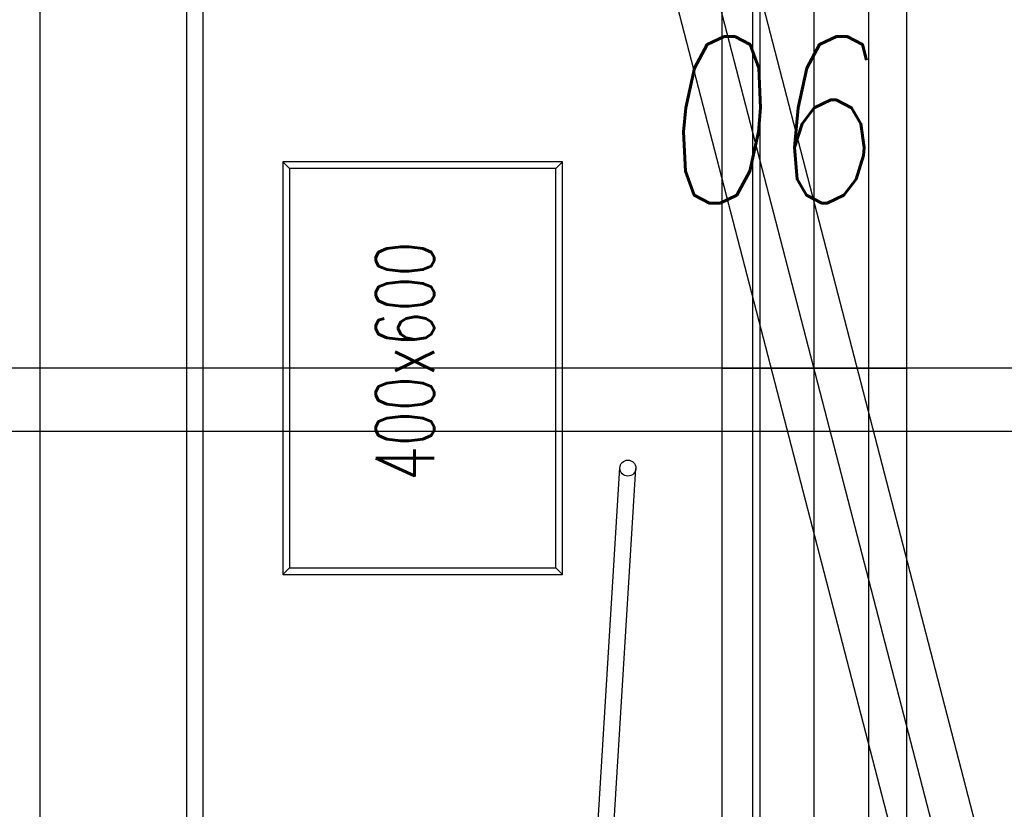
# Model space of a CAD drawing. Header units: millimetres. Extents: x 373037 to 682063, y 76092 to 274210.
# Tile 242 of 256: x 669846 to 671325, y 259365 to 260550. Entities that reach past the tile are written whole.
import ezdxf
from ezdxf.enums import TextEntityAlignment as Align

# ---------------------------------------------------------------- set-up
doc = ezdxf.new("R2010")
doc.units = ezdxf.units.MM
doc.header["$LTSCALE"] = 100
doc.layers.add('PUDORYS', color=253, linetype='CONTINUOUS')
doc.styles.add('CS-ROMANS', font='romans.shx', dxfattribs={"width": 0.75, "oblique": 5})
doc.styles.add('Text0.7_romans', font='romans.shx', dxfattribs={"width": 0.7})

msp = doc.modelspace()

# ---------------------------------------------------------------- linework, layer by layer
at = {"layer": 'PUDORYS', "color": 252, "true_color": 0x939598}
for p, q in [((671039.6, 258307.2), (671039.6, 261557.2)), ((669876.6, 261357.2), (669876.6, 258107.2)), ((671353.2, 258816.6), (670724.9, 261237.4)), ((671324.1, 259179.1), (670790, 261239.1)), ((670957.6, 261188.2), (670957.6, 258865.2)), ((671121.6, 258866.2), (671121.6, 261188.2)), ((671039.6, 258897.2), (671039.6, 261157.2)), ((670096.6, 261127.2), (670096.6, 258927.2)), ((670121.6, 261102.2), (670121.6, 258952.2)), ((670946.6, 261102.2), (670946.6, 258952.2)), ((671039.6, 258952.2), (671039.6, 261102.2)), ((670900.6, 261032.2), (670900.6, 258896.2)), ((671178.6, 258896.2), (671178.6, 261032.2)), ((671289.2, 258815.9), (670755.1, 260875.8)), ((670251.6, 260327.2), (670241.6, 260337.2)), ((670661.6, 260337.2), (670241.6, 260337.2)), ((670241.6, 260337.2), (670241.6, 259717.2)), ((670651.6, 260327.2), (670251.6, 260327.2)), ((670251.6, 260327.2), (670251.6, 259727.2)), ((670651.6, 260327.2), (670661.6, 260337.2)), ((670651.6, 259727.2), (670651.6, 260327.2)), ((670661.6, 259717.2), (670661.6, 260337.2)), ((672176.6, 260027.2), (669676.6, 260027.2)), ((670900.6, 260027.2), (671178.6, 260027.2)), ((672176.6, 259932.2), (669676.6, 259932.2)), ((670675.7, 258709.9), (670747.7, 259877.9)), ((670699.6, 258708.4), (670771.6, 259876.4)), ((670251.6, 259727.2), (670241.6, 259717.2)), ((670251.6, 259727.2), (670651.6, 259727.2)), ((670651.6, 259727.2), (670661.6, 259717.2)), ((670241.6, 259717.2), (670661.6, 259717.2))]:
    msp.add_line(p, q, dxfattribs=at)
msp.add_circle((670759.6, 259877.2), 12, dxfattribs=at)

# ---------------------------------------------------------------- texts
at = {"layer": 'PUDORYS', "color": 252, "ltscale": 15, "true_color": 0x939598, "style": 'CS-ROMANS', "oblique": 5, "width": 0.75}
msp.add_text('06', height=250, dxfattribs=at).set_placement((670809.8, 260275.1))
at = {"layer": 'PUDORYS', "color": 252, "true_color": 0x939598, "style": 'Text0.7_romans', "width": 0.7}
msp.add_text('400x600', height=87.5, rotation=90, dxfattribs=at).set_placement((670468.6, 260037.5), align=Align.CENTER)

doc.saveas('drawing.dxf')
